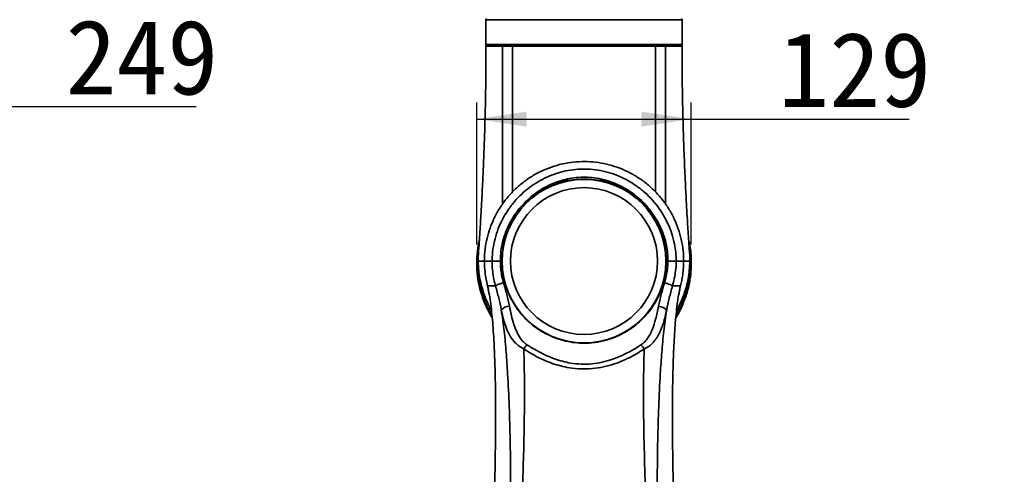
# Model space of a CAD drawing. Header units: millimetres. Extents: x 0 to 297, y 0 to 209.
# Tile 27 of 46: x 94 to 153, y 100 to 128. Entities that reach past the tile are written whole.
import ezdxf

# ---------------------------------------------------------------- set-up
doc = ezdxf.new("R2010")
doc.units = ezdxf.units.MM
doc.header["$PDSIZE"] = -1
doc.layers.add('图层0', color=7, linetype='Continuous')
doc.styles.add('SLDTEXTSTYLE0', font='SIMSUN.TTC')
doc.styles.add('SLDTEXTSTYLE5', font='SIMSUN.TTC', dxfattribs={"bigfont": 'bigfont'})
doc.dimstyles.new('SLDDIMSTYLE0', dxfattribs={"dimtxt": 4.5, "dimasz": 3, "dimexe": 0, "dimexo": 0.0625, "dimgap": 1.125, "dimtad": 2, "dimlfac": 10, "dimrnd": 1e-09, "dimzin": 12, "dimdsep": 46, "dimtxsty": 'SLDTEXTSTYLE0', "dimsah": 1, "dimcen": 0.09, "dimadec": 0, "dimazin": 3, "dimtfac": 1, "dimtofl": 0, "dimtmove": 0, "dimatfit": 3, "dimfxl": 0, "dimfrac": 2, "dimtolj": 1, "dimtzin": 12, "dimarcsym": 0})
doc.dimstyles.new('SLDDIMSTYLE7', dxfattribs={"dimtxt": 3.5, "dimasz": 3, "dimexe": 0, "dimexo": 0.0625, "dimgap": 0.875, "dimtad": 0, "dimtih": 1, "dimtoh": 1, "dimlfac": 3, "dimrnd": 1e-09, "dimzin": 12, "dimdsep": 46, "dimtxsty": 'SLDTEXTSTYLE0', "dimblk1": 'NONE', "dimblk2": 'NONE', "dimsah": 1, "dimcen": 0, "dimadec": 0, "dimazin": 3, "dimtfac": 1, "dimtmove": 0, "dimatfit": 3, "dimldrblk": 'NONE', "dimfxl": 0, "dimfrac": 2, "dimtolj": 1, "dimtzin": 12, "dimarcsym": 0})
doc.dimstyles.new('SLDDIMSTYLE8', dxfattribs={"dimtxt": 3.5, "dimasz": 3, "dimexe": 0, "dimexo": 0.0625, "dimgap": 0.875, "dimtad": 0, "dimtih": 1, "dimtoh": 1, "dimlfac": 3, "dimrnd": 1e-09, "dimzin": 12, "dimdsep": 46, "dimtxsty": 'SLDTEXTSTYLE0', "dimblk1": 'NONE', "dimblk2": 'NONE', "dimsah": 1, "dimcen": 0, "dimadec": 0, "dimazin": 3, "dimtol": 1, "dimtp": 0.03, "dimtfac": 1, "dimtmove": 0, "dimatfit": 3, "dimldrblk": 'NONE', "dimfxl": 0, "dimfrac": 2, "dimtolj": 1, "dimarcsym": 0})

# ---------------------------------------------------------------- blocks, each defined once
blk = doc.blocks.new('_D_1')
at = {"layer": '图层0'}
for p, q in [((64.957, 118.675), (64.957, 123.556)), ((89.867, 119.27), (89.867, 123.556)), ((89.867, 122.556), (64.957, 122.556)), ((89.867, 122.556), (104.423, 122.556))]:
    blk.add_line(p, q, dxfattribs=at)
for points in [[(64.957, 122.556), (67.957, 122.106), (67.957, 123.006)], [(89.867, 122.556), (86.867, 123.006), (86.867, 122.106)]]:
    blk.add_solid(points, dxfattribs=at)
at = {"layer": '图层0', "insert": (96.567, 127.793), "char_height": 4.5, "attachment_point": 1, "style": 'SLDTEXTSTYLE0'}
blk.add_mtext('249', dxfattribs=at)
blk = doc.blocks.new('_D_13')
at = {"layer": '图层0'}
for p, q in [((121.315, 114.25), (121.315, 122.807)), ((134.233, 114.25), (134.233, 122.807)), ((121.315, 121.807), (134.233, 121.807)), ((134.233, 121.807), (147.339, 121.807))]:
    blk.add_line(p, q, dxfattribs=at)
for points in [[(121.315, 121.807), (124.315, 121.357), (124.315, 122.257)], [(134.233, 121.807), (131.233, 122.257), (131.233, 121.357)]]:
    blk.add_solid(points, dxfattribs=at)
at = {"layer": '图层0', "insert": (139.482, 127.044), "char_height": 4.5, "attachment_point": 1, "style": 'SLDTEXTSTYLE0'}
blk.add_mtext('129', dxfattribs=at)
blk = doc.blocks.new('_D_22')
at = {"layer": '图层0'}
blk.add_line((204.074, 119.317), (182.322, 119.317), dxfattribs=at)
at = {"layer": '图层0', "char_height": 3.5, "attachment_point": 1}
for s, insert, style in [(' 贯穿', (192.303, 122.388), 'SLDTEXTSTYLE5'), ('6-', (182.322, 122.388), 'SLDTEXTSTYLE0'), ('%%c', (186.396, 122.388), 'SLDTEXTSTYLE0'), ('9', (190.266, 122.388), 'SLDTEXTSTYLE0'), ('圆周均布', (184.257, 118.314), 'SLDTEXTSTYLE5')]:
    blk.add_mtext(s, dxfattribs=dict(at, insert=insert, style=style))
blk = doc.blocks.new('_None')
blk = doc.blocks.new('SW_SYMBOL_HOLE_DEPTH')
at = {"layer": '图层0', "color": 0}
for p, q in [((0, 875), (800, 875)), ((400, 875), (400, 75)), ((100, 555), (400, 75)), ((700, 555), (400, 75))]:
    blk.add_line(p, q, dxfattribs=at)
blk = doc.blocks.new('_D_23')
at = {"layer": '图层0'}
blk.add_line((191.362, 126.826), (170.308, 126.826), dxfattribs=at)
at = {"layer": '图层0', "xscale": 0.004072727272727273, "yscale": 0.004072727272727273, "zscale": 0.004072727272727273}
blk.add_blockref('SW_SYMBOL_HOLE_DEPTH', (184.071, 127.113), dxfattribs=at)
at = {"layer": '图层0', "attachment_point": 1, "style": 'SLDTEXTSTYLE0'}
for s, insert, char_height in [('0.03', (179.415, 131.727), 2), ('%%c', (170.308, 130.899), 3.5), ('+', (178.252, 131.727), 2), ('4', (174.178, 130.899), 3.5), ('6', (187.737, 130.899), 3.5), ('0', (179.415, 129.4), 2)]:
    blk.add_mtext(s, dxfattribs=dict(at, insert=insert, char_height=char_height))

msp = doc.modelspace()

# ---------------------------------------------------------------- linework, layer by layer
at = {"color": 7, "linetype": 'Continuous', "lineweight": 35}
for p, q in [((121.87405702, 127.79986107), (121.87405702, 126.29986079)), ((133.67405702, 126.29986079), (133.67405702, 127.79986107)), ((121.87423688, 126.29986079), (133.6738898, 126.29986079)), ((121.87427093, 126.29986079), (121.87423688, 126.29986079)), ((132.03831147, 126.24986079), (121.92423535, 126.24986079)), ((132.60616857, 126.24986079), (132.03831147, 126.24986079)), ((122.83281287, 113.24986107), (122.73774176, 113.24986107)), ((132.82788399, 113.24986107), (132.73281287, 113.24986107)), ((122.44929744, 111.74879725), (122.44896187, 111.74987983))]:
    msp.add_line(p, q, dxfattribs=at)
at = {"color": 8, "linetype": 'Continuous', "lineweight": 35}
for p, q in [((127.77405702, 127.79986107), (121.87405702, 127.79986107)), ((133.67405702, 127.79986107), (127.77405702, 127.79986107)), ((133.6738898, 126.29986079), (133.67405702, 126.29986079))]:
    msp.add_line(p, q, dxfattribs=at)
at = {"color": 7, "linetype": 'Continuous', "lineweight": 35}
for radius in [4.925, 4.425]:
    msp.add_circle((127.77405702, 113.24986107), radius, dxfattribs=at)
for centre, radius, start, end in [((121.92405702, 127.79986107), 0.05, 90, 180), ((133.62405702, 127.79986107), 0.05, 0, 90), ((121.92405016, 126.19986079), 0.05, 89.9995853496, 180.0072423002), ((121.92405704, 126.29986079), 0.05000001, 180.0587217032, 269.9999434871), ((121.92423611, 126.29986003), 0.04999924, 179.9991267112, 269.9991266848), ((133.62405702, 126.29986079), 0.05, 270, 0), ((133.6240637, 126.19986079), 0.05, 359.9776321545, 90.0008325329), ((127.78281287, 113.24986107), 4.95, 0, 180), ((123.3282558, 109.77442814), 0.75482663, 93.6159831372, 135.076152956), ((132.21841307, 109.76900749), 0.75383735, 44.8649867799, 86.3905839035), ((125.28820413, 107.27778979), 1.32234862, 135.6724971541, 149.3819017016), ((130.26182923, 107.2751884), 1.31992453, 30.6477656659, 44.3999378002)]:
    msp.add_arc(centre, radius, start, end, dxfattribs=at)
for points, knots in [([(121.92423535, 126.24986079), (121.93444595, 126.24986079), (121.955022, 126.24986079), (122.08165606, 126.24986079), (122.24495262, 126.24986079), (122.42719755, 126.24986079), (122.64689822, 126.24986079), (122.82604613, 126.24986079), (122.91562053, 126.24986079)], [0, 0, 0, 0, 0.2082121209, 0.4195822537, 0.5626139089, 0.7056459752, 0.8528222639, 1, 1, 1, 1]), ([(122.91560896, 126.24986079), (122.96974721, 126.24986079), (123.07802372, 126.24986079), (123.27440473, 126.24986079), (123.42439742, 126.24986079), (123.5104422, 126.24986079)], [0, 0, 0, 0, 0.2989049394, 0.5978099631, 1, 1, 1, 1]), ([(123.51044322, 126.24986079), (123.71783766, 126.24986079), (124.13262481, 126.24986079), (124.79899434, 126.24986079), (125.44805559, 126.24986079), (126.06340451, 126.24986079), (126.7010565, 126.24986079), (127.35411924, 126.24986079), (128.01366603, 126.24986079), (128.67143775, 126.24986079), (129.31854105, 126.24986079), (129.94691428, 126.24986079), (130.53889257, 126.24986079), (131.08620395, 126.24986079), (131.59040631, 126.24986079), (131.88872682, 126.24986079), (132.03767173, 126.24986079)], [0, 0, 0, 0, 0.0907811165, 0.1815614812, 0.2500084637, 0.3186696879, 0.3871142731, 0.4559850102, 0.5250779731, 0.5939485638, 0.6631684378, 0.7326129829, 0.8018359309, 0.8678266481, 0.9340087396, 1, 1, 1, 1]), ([(132.03767273, 126.24986079), (132.10186528, 126.24986079), (132.23025035, 126.24986079), (132.43116166, 126.24986079), (132.55905788, 126.24986079), (132.63250523, 126.24986079)], [0, 0, 0, 0, 0.2986035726, 0.5972069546, 1, 1, 1, 1]), ([(132.63249419, 126.24986079), (132.71963704, 126.24986079), (132.89392195, 126.24986079), (133.11324617, 126.24986079), (133.29866817, 126.24986079), (133.44368544, 126.24986079), (133.54661188, 126.24986079), (133.6097056, 126.24986079), (133.61928121, 126.24986079), (133.62389122, 126.24986079)], [0, 0, 0, 0, 0.1429511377, 0.2859009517, 0.4329880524, 0.5800747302, 0.722813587, 0.8665535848, 1, 1, 1, 1]), ([(121.87375746, 126.19986854), (121.87380018, 126.10642358), (121.87394453, 125.79075582), (121.87161379, 125.27115331), (121.86719328, 124.66672251), (121.86139214, 124.13184186), (121.85501262, 123.66644885), (121.84697219, 123.16740031), (121.83544885, 122.56877843), (121.81808302, 121.83681837), (121.79649369, 121.08611833), (121.77408915, 120.41357184), (121.75291876, 119.83779108), (121.73231399, 119.31723091), (121.70940252, 118.77645746), (121.68292087, 118.19379043), (121.65182265, 117.55353723), (121.6205021, 116.94930022), (121.5894491, 116.38374637), (121.5594169, 115.86337351), (121.52520228, 115.29635782), (121.4847432, 114.68264529), (121.44341466, 114.02253976), (121.40011179, 113.53936031), (121.40941692, 113.27648387), (121.41036604, 113.24967058)], [0, 0, 0, 0, 0.0215961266, 0.0729541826, 0.1200701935, 0.1612769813, 0.1965888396, 0.2276890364, 0.2768535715, 0.3350862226, 0.3969920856, 0.4504731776, 0.4906631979, 0.5301860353, 0.5711468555, 0.6161165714, 0.665121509, 0.7193680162, 0.7559548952, 0.7961907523, 0.8400820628, 0.887633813, 0.938850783, 0.9937628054, 1, 1, 1, 1]), ([(123.47405702, 126.19900048), (123.47405565, 126.19900049), (123.38543422, 126.19920907), (123.23637493, 126.19945107), (123.03827655, 126.19951838), (122.9274723, 126.19942099), (122.87405916, 126.19933861), (122.87405805, 126.19933861)], [0, 0, 0, 0, 0.0000062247, 0.4021922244, 0.7010967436, 0.9999937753, 1, 1, 1, 1]), ([(132.07405702, 126.19898704), (131.92384307, 126.19868127), (131.62298076, 126.19806884), (131.11448771, 126.19775083), (130.56252059, 126.19779812), (129.96550367, 126.19824599), (129.33177142, 126.19888745), (128.67913471, 126.19953213), (128.01572707, 126.19986388), (127.35050995, 126.19982285), (126.69187326, 126.19943045), (126.04868895, 126.19880233), (125.42840281, 126.19822688), (125.00265499, 126.19795691), (124.66296139, 126.19786687), (124.34509457, 126.19787035), (123.90871697, 126.1981313), (123.61894359, 126.19870899), (123.47405702, 126.19899784)], [0, 0, 0, 0, 0.0659820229, 0.1321548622, 0.1981364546, 0.2673528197, 0.3367907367, 0.4060039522, 0.4748715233, 0.5439614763, 0.6128291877, 0.6812668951, 0.7499212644, 0.8183614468, 0.8291839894, 0.8724992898, 0.936249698, 1, 1, 1, 1]), ([(132.67405601, 126.1993336), (132.6740549, 126.1993336), (132.60207762, 126.19944646), (132.47043551, 126.19953575), (132.2680091, 126.19938567), (132.13985618, 126.19914827), (132.07405839, 126.19898965), (132.07405702, 126.19898965)], [0, 0, 0, 0, 0.0000062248, 0.4027905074, 0.7013939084, 0.9999937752, 1, 1, 1, 1]), ([(134.14039474, 113.24955088), (134.14060025, 113.25519433), (134.14910443, 113.4887224), (134.11078741, 113.93569603), (134.07042415, 114.57430273), (134.03072462, 115.16963606), (133.99147171, 115.81146745), (133.95292061, 116.47867272), (133.91647643, 117.15698692), (133.87941375, 117.89012076), (133.8426514, 118.67541265), (133.80656283, 119.53539072), (133.77979706, 120.24771126), (133.75876042, 120.86860842), (133.74193343, 121.41637423), (133.72657866, 121.98166987), (133.71387979, 122.52329429), (133.70413902, 123.00661834), (133.69649252, 123.4478229), (133.68956735, 123.91146775), (133.68300552, 124.44969198), (133.67754591, 125.09009601), (133.6743924, 125.68385366), (133.67440984, 126.06300995), (133.67441614, 126.19986866)], [0, 0, 0, 0, 0.0013129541, 0.0543305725, 0.1038890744, 0.1500261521, 0.192746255, 0.2529835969, 0.3048150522, 0.3498586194, 0.4226542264, 0.4865785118, 0.5494428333, 0.5874744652, 0.6302013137, 0.6761443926, 0.7182144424, 0.755486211, 0.7879603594, 0.8203647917, 0.8627937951, 0.9123726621, 0.968370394, 1, 1, 1, 1]), ([(133.77356526, 113.24986107), (133.77356526, 113.24986307), (133.77356518, 113.45815687), (133.75082478, 113.89237223), (133.64341987, 114.54516342), (133.45875346, 115.19843746), (133.20243282, 115.82700896), (132.8754536, 116.42175148), (132.4846735, 116.97639566), (132.03583496, 117.48318179), (131.53323284, 117.93423037), (130.985431, 118.32623441), (130.3987018, 118.65503013), (129.77937987, 118.91437347), (129.13643064, 119.10356845), (128.47456663, 119.22097946), (127.80162354, 119.26137722), (127.1265876, 119.22617767), (126.45875173, 119.11558737), (125.80737215, 118.92813298), (125.1802263, 118.66894194), (124.58614259, 118.34178594), (124.03401504, 117.94880032), (123.52923748, 117.49747516), (123.07829689, 116.99402538), (122.68855132, 116.44349705), (122.36255004, 115.85467218), (122.10772049, 115.24410365), (121.92688624, 114.6211962), (121.80274963, 113.95857614), (121.78628007, 113.49813517), (121.77739953, 113.24986107)], [0, 0, 0, 0, 0.0000003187, 0.0331917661, 0.069137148, 0.1051996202, 0.1411464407, 0.1770745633, 0.2131174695, 0.2490460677, 0.2847181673, 0.3205021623, 0.356173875, 0.3916658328, 0.4272689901, 0.462759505, 0.4985517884, 0.5344602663, 0.5702528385, 0.6061855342, 0.6422345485, 0.6781685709, 0.7140248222, 0.7499952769, 0.7858521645, 0.8214962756, 0.8572521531, 0.8928953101, 0.9266806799, 0.9604655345, 1, 1, 1, 1]), ([(122.24261309, 113.24986107), (122.24261309, 113.24986307), (122.2426131, 113.27623973), (122.2444077, 113.51564235), (122.2796054, 113.9688038), (122.40421679, 114.59790057), (122.60061723, 115.20867058), (122.86746238, 115.79210262), (123.19804855, 116.34190457), (123.58315164, 116.84557522), (124.01690365, 117.29726331), (124.49057843, 117.69505313), (124.99845425, 118.03573555), (125.5342606, 118.31531749), (126.09002315, 118.53395018), (126.66732583, 118.69205638), (127.26025022, 118.78348198), (127.86087325, 118.80803556), (128.47130967, 118.76389471), (129.08232831, 118.64581265), (129.68977455, 118.45440999), (130.27493024, 118.19152741), (130.82976635, 117.86221063), (131.33961578, 117.47659832), (131.7981774, 117.0401718), (132.20303348, 116.56151124), (132.55428613, 116.04095805), (132.84494117, 115.4831868), (133.07262949, 114.89580562), (133.22206307, 114.32112578), (133.30718968, 113.77026637), (133.31731969, 113.42332605), (133.32238455, 113.24986107)], [0, 0, 0, 0, 0.00000034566, 0.00455866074, 0.04137732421, 0.07833201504, 0.11516241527, 0.15200351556, 0.18896647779, 0.22581272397, 0.26134612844, 0.29698400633, 0.33251503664, 0.36682683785, 0.40123613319, 0.43554080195, 0.47006335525, 0.50469712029, 0.53921690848, 0.57560731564, 0.61200117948, 0.64905099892, 0.68622544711, 0.7232816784, 0.7592938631, 0.79541400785, 0.83142422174, 0.8676021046, 0.90389297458, 0.9400615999, 0.97003169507, 1, 1, 1, 1]), ([(132.82788399, 113.24986107), (132.82327252, 113.40709179), (132.81404926, 113.72156403), (132.73654233, 114.22171565), (132.60036836, 114.74426567), (132.39267313, 115.27902855), (132.12747048, 115.78733288), (131.80683657, 116.26223895), (131.43697782, 116.69937919), (131.01828089, 117.09786018), (130.55301983, 117.44995507), (130.04690757, 117.75066827), (129.51377645, 117.99048631), (128.96102809, 118.16498101), (128.40624864, 118.27248973), (127.85253076, 118.31259141), (127.30826761, 118.29025118), (126.68074078, 118.19322138), (125.98564257, 117.98121953), (125.3269887, 117.6592134), (124.78870222, 117.2978567), (124.35635466, 116.93457833), (123.96051436, 116.52225813), (123.60899723, 116.06267643), (123.30730788, 115.56113037), (123.06038906, 115.02245563), (122.87914479, 114.45115176), (122.76074629, 113.85531057), (122.74539957, 113.45140469), (122.73774176, 113.24986107)], [0, 0, 0, 0, 0.0298385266, 0.0596791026, 0.0958587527, 0.1321612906, 0.1683514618, 0.204481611, 0.2407218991, 0.2768542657, 0.313995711, 0.3512550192, 0.3883892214, 0.4247267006, 0.4610602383, 0.4954193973, 0.5298926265, 0.5642549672, 0.6157251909, 0.6672071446, 0.7028383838, 0.7385766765, 0.7742105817, 0.8111398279, 0.8481855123, 0.88510895, 0.923364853, 0.9617600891, 1, 1, 1, 1]), ([(122.2490106, 109.84000393), (122.22137256, 109.88162682), (122.06572465, 110.11603255), (121.84894546, 110.57351834), (121.59049592, 111.23556514), (121.41038943, 111.95170436), (121.31119412, 112.71183022), (121.31239327, 113.48710038), (121.36841168, 114.08735983), (121.45324977, 114.42496323), (121.47293127, 114.5032835)], [0, 0, 0, 0, 0.0300051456, 0.1689786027, 0.307640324, 0.466291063, 0.6254110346, 0.7840769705, 0.9499082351, 1, 1, 1, 1]), ([(134.07516522, 114.49923807), (134.09439588, 114.42474716), (134.18671814, 114.0671323), (134.23496822, 113.48503655), (134.23641169, 112.76666602), (134.15940124, 112.07539166), (133.99365762, 111.34133426), (133.70537332, 110.58472547), (133.47105192, 110.07714597), (133.30555497, 109.84096375), (133.29882099, 109.83135363)], [0, 0, 0, 0, 0.04766621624, 0.22883524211, 0.36227961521, 0.49571821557, 0.66131531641, 0.82743357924, 0.99297836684, 1, 1, 1, 1]), ([(121.40536241, 113.24986107), (121.4110902, 113.06038398), (121.42191606, 112.70226104), (121.49843374, 112.19954583), (121.60513777, 111.7314015), (121.73617308, 111.31036711), (121.87570086, 110.94744583), (121.99317419, 110.68118005), (122.08360764, 110.49415289), (122.14998259, 110.36348784), (122.18946907, 110.29075743), (122.20696084, 110.25853922)], [0, 0, 0, 0, 0.1819081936, 0.3438172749, 0.4863912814, 0.641793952, 0.7659572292, 0.8589078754, 0.920699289, 0.9648712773, 1, 1, 1, 1]), ([(121.77739953, 113.24986107), (121.7845543, 113.01950937), (121.79597955, 112.65166696), (121.87239309, 112.15173262), (121.93095096, 111.88301012), (121.96509146, 111.7498627), (121.96509195, 111.74986076)], [0, 0, 0, 0, 0.4557899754, 0.7278387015, 0.99999604, 1, 1, 1, 1]), ([(121.77739953, 113.24986107), (121.79321725, 113.24986107), (121.82485382, 113.24986107), (121.96014388, 113.24986107), (122.13545519, 113.24986107), (122.24261309, 113.24986107)], [0, 0, 0, 0, 0.27991677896, 0.55985377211, 1, 1, 1, 1]), ([(122.44895949, 111.74987922), (122.44895895, 111.74988112), (122.43266599, 111.80786942), (122.37718723, 112.014434), (122.30231349, 112.37610925), (122.24903563, 112.82017517), (122.24466546, 113.11255189), (122.24261309, 113.24986107)], [0, 0, 0, 0, 0.0000039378, 0.1197338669, 0.4245806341, 0.7297651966, 1, 1, 1, 1]), ([(122.24261309, 113.24986107), (122.25707984, 113.24982096), (122.28601333, 113.24974073), (122.40341719, 113.24973006), (122.5586815, 113.24977695), (122.67805508, 113.24983303), (122.73774176, 113.24986107)], [0, 0, 0, 0, 0.2500004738, 0.5000007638, 0.750000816, 1, 1, 1, 1]), ([(122.73774176, 113.24986107), (122.739535, 113.13003057), (122.74333682, 112.8759788), (122.79242433, 112.49063454), (122.86092976, 112.17611259), (122.91296146, 111.99627109), (122.92798681, 111.94433772)], [0, 0, 0, 0, 0.2704553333, 0.5733903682, 0.8768066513, 1, 1, 1, 1]), ([(122.83281287, 113.24986107), (122.83812263, 113.07857012), (122.84876109, 112.73537689), (122.93160601, 112.22805598), (123.08238695, 111.6529453), (123.33815176, 111.02981307), (123.72985206, 110.37306562), (124.22598522, 109.77795948), (124.76710567, 109.30426964), (125.31204054, 108.94799111), (125.83555346, 108.68691154), (126.37997053, 108.49083903), (126.93767385, 108.36267373), (127.49749066, 108.2982445), (128.11378716, 108.29658523), (128.77359777, 108.38341971), (129.46123408, 108.57472986), (130.1095707, 108.86212219), (130.66316982, 109.20788161), (131.12452019, 109.58503385), (131.50478399, 109.97191719), (131.84968303, 110.40883369), (132.15033169, 110.8970951), (132.3995935, 111.43298878), (132.58716655, 112.00900523), (132.70903896, 112.61818194), (132.72488862, 113.03931164), (132.73281287, 113.24986107)], [0, 0, 0, 0, 0.0323405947, 0.0647966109, 0.0971476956, 0.1455128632, 0.1939017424, 0.2456293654, 0.2973635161, 0.3352500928, 0.3732596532, 0.4111093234, 0.446550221, 0.4821385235, 0.5175576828, 0.5626089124, 0.6076850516, 0.6537319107, 0.6998001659, 0.7353592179, 0.771016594, 0.8065708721, 0.8445156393, 0.8825941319, 0.9205071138, 0.9602564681, 1, 1, 1, 1]), ([(132.6199938, 111.9439779), (132.62049546, 111.94562467), (132.62182974, 111.95000469), (132.66167271, 112.08120912), (132.72910931, 112.3412731), (132.80832642, 112.77281483), (132.82084556, 113.07818846), (132.82788348, 113.24986107)], [0, 0, 0, 0, 0.0039184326, 0.0104220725, 0.3120771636, 0.6132688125, 1, 1, 1, 1]), ([(133.32238455, 113.24986107), (133.32238455, 113.24985907), (133.32205406, 113.05004242), (133.29863432, 112.69665683), (133.21555516, 112.19590638), (133.14177304, 111.89783329), (133.09924564, 111.74986466), (133.0992451, 111.74986275)], [0, 0, 0, 0, 0.00000393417, 0.39305745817, 0.69443541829, 0.99999606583, 1, 1, 1, 1]), ([(133.77356526, 113.24986107), (133.76454733, 113.24986107), (133.74651585, 113.24986107), (133.64223485, 113.24986107), (133.50262611, 113.24986107), (133.38246901, 113.24986107), (133.32238455, 113.24986107)], [0, 0, 0, 0, 0.280094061, 0.5600519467, 0.7800043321, 1, 1, 1, 1]), ([(133.3415218, 110.25881713), (133.36652378, 110.30530906), (133.40829034, 110.38297524), (133.47023073, 110.50594239), (133.53800039, 110.64590858), (133.62439651, 110.83672393), (133.72688199, 111.08500211), (133.83858219, 111.39312901), (133.95067732, 111.76376452), (134.04989903, 112.19954411), (134.12633328, 112.70225952), (134.13708316, 113.06038285), (134.14277078, 113.24986109)], [0, 0, 0, 0, 0.0505946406, 0.0845198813, 0.1325871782, 0.1995020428, 0.2852988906, 0.3899865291, 0.5135819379, 0.6561635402, 0.8180807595, 1, 1, 1, 1]), ([(133.58302218, 111.74986105), (133.58302268, 111.74986298), (133.64023411, 111.97271758), (133.71056622, 112.33438265), (133.76504353, 112.83708388), (133.77072366, 113.1122192), (133.77356526, 113.24986107)], [0, 0, 0, 0, 0.0000039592, 0.4554676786, 0.7275869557, 1, 1, 1, 1]), ([(121.96509187, 111.74986107), (121.96509237, 111.74985914), (121.98856052, 111.65823815), (122.00831619, 111.56571912), (122.02807144, 111.47320205)], [0, 0, 0, 0, 0.00002114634, 1, 1, 1, 1]), ([(122.44896656, 111.74986107), (122.38995111, 111.74986107), (122.27193385, 111.74986107), (122.11973944, 111.74986107), (121.99756429, 111.74986107), (121.97591788, 111.74986107), (121.96509187, 111.74986107)], [0, 0, 0, 0, 0.2002618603, 0.4004774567, 0.7001610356, 1, 1, 1, 1]), ([(122.02807144, 111.47320205), (122.06115862, 111.29457138), (122.12736441, 110.93714031), (122.20148638, 110.33897134), (122.26567887, 109.70153954), (122.31717882, 109.0255502), (122.3713961, 108.10789593), (122.41745964, 106.94538819), (122.44503353, 105.53855405), (122.45441841, 103.88881862), (122.44248881, 101.99771804), (122.39835436, 99.39539616), (122.34528349, 97.50211248), (122.31215592, 96.32029834)], [0, 0, 0, 0, 0.0409853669, 0.0820096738, 0.1274627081, 0.1729931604, 0.2185046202, 0.3102451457, 0.4020585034, 0.4938667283, 0.6321080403, 0.7703566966, 1, 1, 1, 1]), ([(122.44929744, 111.74879725), (122.46076635, 111.75995386), (122.48370415, 111.78226708), (122.58270439, 111.82955719), (122.71658498, 111.88057826), (122.83035912, 111.91657896), (122.90122185, 111.93692831), (122.91841502, 111.94168794), (122.92798682, 111.94433772)], [0, 0, 0, 0, 0.2315495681, 0.4630991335, 0.6946487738, 0.9261985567, 0.9589131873, 1, 1, 1, 1]), ([(122.79380383, 110.30746129), (122.74576889, 110.54514111), (122.64931481, 111.02240184), (122.51614672, 111.5060233), (122.44929744, 111.74879725)], [0, 0, 0, 0, 0.49800833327, 1, 1, 1, 1]), ([(122.92798681, 111.94433772), (122.99593114, 111.70818485), (123.13240071, 111.23386005), (123.23109333, 110.76378836), (123.28064969, 110.52775204)], [0, 0, 0, 0, 0.4978716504, 1, 1, 1, 1]), ([(132.26587055, 110.52134952), (132.31551125, 110.75631486), (132.41520065, 111.2281768), (132.55154341, 111.70472738), (132.6199938, 111.9439779)], [0, 0, 0, 0, 0.4979535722, 1, 1, 1, 1]), ([(132.6199938, 111.9439779), (132.67847231, 111.92653937), (132.79542936, 111.8916623), (132.94669129, 111.83442844), (133.0595087, 111.78154257), (133.08500712, 111.75700945), (133.09775633, 111.74474289)], [0, 0, 0, 0, 0.2499998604, 0.4999998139, 0.7499998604, 1, 1, 1, 1]), ([(133.09775633, 111.74474289), (133.03164428, 111.50359165), (132.89879807, 111.01902001), (132.80155859, 110.54094853), (132.75271117, 110.30079343)], [0, 0, 0, 0, 0.4976585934, 1, 1, 1, 1]), ([(133.23594822, 96.32037779), (133.20260899, 97.50138432), (133.14918497, 99.39387285), (133.10563733, 101.99471182), (133.09425851, 103.88497383), (133.10409852, 105.53365415), (133.13185771, 106.93964572), (133.17775046, 108.10187138), (133.23153948, 109.0204057), (133.28271461, 109.69778424), (133.34662047, 110.33635169), (133.42059134, 110.9354323), (133.48658342, 111.2925013), (133.51956161, 111.47093924)], [0, 0, 0, 0, 0.2296651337, 0.3680238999, 0.5063758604, 0.5982374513, 0.69010471, 0.7819111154, 0.8274300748, 0.8729638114, 0.9184221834, 0.9592331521, 1, 1, 1, 1]), ([(133.09924335, 111.74986321), (133.09899547, 111.74900987), (133.0984997, 111.7473032), (133.09800412, 111.74559632), (133.09775633, 111.74474289)], [0, 0, 0, 0, 0.5000015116, 1, 1, 1, 1]), ([(133.58302218, 111.74986107), (133.57219617, 111.74986107), (133.55054977, 111.74986107), (133.42838238, 111.74986107), (133.27621475, 111.74986107), (133.15823799, 111.74986107), (133.0992428, 111.74986107)], [0, 0, 0, 0, 0.2998695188, 0.5995836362, 0.7997687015, 1, 1, 1, 1]), ([(133.51956161, 111.47093924), (133.53944877, 111.56421755), (133.55933634, 111.65749782), (133.58302168, 111.74985914), (133.58302218, 111.74986107)], [0, 0, 0, 0, 0.9999790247, 1, 1, 1, 1]), ([(123.31099688, 96.24986129), (123.31099694, 96.24986329), (123.33153409, 96.97656641), (123.35734679, 98.37858836), (123.35886751, 100.45221143), (123.33425167, 102.46483879), (123.28003247, 104.46602988), (123.19650349, 106.22175533), (123.09430466, 107.74246626), (122.97935944, 109.02829143), (122.85564278, 109.88116042), (122.79380383, 110.30746129)], [0, 0, 0, 0, 0.00000042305, 0.15419363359, 0.29800172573, 0.44181332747, 0.58343899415, 0.72506030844, 0.81672272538, 0.90839007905, 1, 1, 1, 1]), ([(124.15021579, 107.9512795), (124.05386155, 108.00342061), (123.85746647, 108.10969781), (123.57581024, 108.36785938), (123.31466659, 108.72462701), (123.09485909, 109.19862999), (122.92687533, 109.72754309), (122.83831462, 110.11348572), (122.79380383, 110.30746129)], [0, 0, 0, 0, 0.1113500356, 0.2269604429, 0.4093400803, 0.5974114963, 0.7976581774, 1, 1, 1, 1]), ([(123.28064969, 110.52775204), (123.32069299, 110.34179143), (123.4009892, 109.96889674), (123.53864723, 109.4557007), (123.71166169, 108.98656614), (123.90621249, 108.6346868), (124.11894749, 108.36965325), (124.26711425, 108.25827457), (124.34225226, 108.20179246)], [0, 0, 0, 0, 0.2106223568, 0.42234729, 0.6049308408, 0.790625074, 0.8938222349, 1, 1, 1, 1]), ([(131.20488025, 108.19869018), (131.28316997, 108.25805591), (131.44299222, 108.37924633), (131.62366448, 108.6140289), (131.77489744, 108.87217711), (131.93987356, 109.24693697), (132.10776229, 109.7903181), (132.20992443, 110.26267628), (132.26587055, 110.52134952)], [0, 0, 0, 0, 0.1111729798, 0.2269508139, 0.344984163, 0.4631341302, 0.7060010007, 1, 1, 1, 1]), ([(132.75271117, 110.30079343), (132.69101518, 110.0353839), (132.57736153, 109.54645804), (132.37091808, 108.99813877), (132.15969172, 108.62088861), (131.9597658, 108.35948735), (131.7154043, 108.12320789), (131.50462537, 108.00710402), (131.39738321, 107.94803156)], [0, 0, 0, 0, 0.2783472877, 0.5127592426, 0.6338310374, 0.7547757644, 0.8752324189, 1, 1, 1, 1]), ([(132.75271117, 110.30079343), (132.69091781, 109.87510706), (132.56729312, 109.02347269), (132.45164717, 107.73959435), (132.34826851, 106.22039344), (132.26313582, 104.46576458), (132.20331948, 102.29369969), (132.17745055, 99.93897962), (132.19319993, 97.97121548), (132.22116523, 96.84788376), (132.22799192, 96.57366424)], [0, 0, 0, 0, 0.0936716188, 0.187400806, 0.281124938, 0.426107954, 0.5710951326, 0.7557467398, 0.9403746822, 1, 1, 1, 1]), ([(124.15021579, 107.9512795), (124.16213166, 107.51236107), (124.19229051, 106.40146624), (124.19306711, 104.61880326), (124.15638885, 101.91236237), (124.05407785, 99.14077023), (124.02616162, 97.04004973), (124.01635314, 96.30195258)], [0, 0, 0, 0, 0.11296046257, 0.28590093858, 0.45884778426, 0.80986384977, 1, 1, 1, 1]), ([(131.39738321, 107.94803156), (131.20848122, 107.82905274), (130.83050788, 107.59098844), (130.22950461, 107.28802745), (129.60564117, 107.04136925), (128.95707793, 106.86408397), (128.28397473, 106.7586049), (127.5872513, 106.73963728), (126.94078299, 106.80193429), (126.36536374, 106.92349589), (125.85871513, 107.07786207), (125.31507011, 107.29384405), (124.74183401, 107.57934143), (124.34746081, 107.82727566), (124.15021579, 107.9512795)], [0, 0, 0, 0, 0.0891205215, 0.178320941, 0.2672338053, 0.3517151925, 0.4360854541, 0.5229031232, 0.609757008, 0.6777437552, 0.7459849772, 0.8141153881, 0.9070301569, 1, 1, 1, 1]), ([(124.34225226, 108.20179246), (124.53477872, 108.08192887), (124.91971625, 107.84227355), (125.47239027, 107.56434554), (125.99057381, 107.35368005), (126.46738411, 107.20307091), (127.00383276, 107.08435029), (127.6019165, 107.02335193), (128.24519479, 107.0416484), (128.86917673, 107.14498025), (129.47994086, 107.31875934), (130.07483544, 107.55942474), (130.65490213, 107.85524591), (131.02159595, 108.08423482), (131.20488025, 108.19869018)], [0, 0, 0, 0, 0.095076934, 0.1900968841, 0.2578753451, 0.3257519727, 0.3933749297, 0.4777328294, 0.562048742, 0.6451035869, 0.7282815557, 0.8186887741, 0.909375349, 1, 1, 1, 1]), ([(131.53258982, 96.2498606), (131.5288711, 96.65574314), (131.51730679, 97.9179395), (131.45048219, 100.03565545), (131.38110839, 102.41940007), (131.35199311, 104.61907325), (131.35456326, 106.40053633), (131.38526982, 107.51025865), (131.39738321, 107.94803156)], [0, 0, 0, 0, 0.10410014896, 0.32372623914, 0.54335321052, 0.7155793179, 0.88779925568, 1, 1, 1, 1])]:
    msp.add_open_spline(points, degree=3, knots=knots, dxfattribs=at)
for points in [[(122.91560896, 126.24986079), (122.91012773, 126.24909897), (122.89916527, 126.24757534), (122.88537239, 126.23586577), (122.87578557, 126.21914773), (122.87463389, 126.20594165), (122.87405805, 126.19933861)], [(123.5104421, 126.24986079), (123.50562132, 126.24909225), (123.49597975, 126.24755517), (123.48386824, 126.23574917), (123.4754863, 126.21890634), (123.4745342, 126.20563401), (123.47405815, 126.19899784)], [(132.03767273, 126.24986079), (132.04249407, 126.24909209), (132.05213675, 126.24755468), (132.06424919, 126.23574637), (132.0726309, 126.21890053), (132.07358165, 126.20562661), (132.07405702, 126.19898965)], [(132.67405601, 126.1993336), (132.67348065, 126.20593713), (132.67232991, 126.21914418), (132.66274334, 126.23586406), (132.64894993, 126.24757504), (132.6379868, 126.24909887), (132.63250523, 126.24986079)], [(133.32238455, 113.24986107), (133.30753919, 113.24986107), (133.27784847, 113.24986107), (133.16044311, 113.24986107), (133.00584897, 113.24986107), (132.88720565, 113.24986107), (132.82788399, 113.24986107)]]:
    msp.add_open_spline(points, degree=3, dxfattribs=at)
at = {"color": 8, "linetype": 'Continuous', "lineweight": 35}
for points, knots in [([(122.87405941, 126.19932933), (122.786178, 126.19921667), (122.61041599, 126.19899135), (122.38922824, 126.19892745), (122.20224267, 126.19896368), (122.05587567, 126.19919222), (121.95237458, 126.19948649), (121.88680581, 126.19975837), (121.87861043, 126.19983195), (121.87449128, 126.19986893)], [0, 0, 0, 0, 0.1414688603, 0.2829363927, 0.4284980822, 0.5740593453, 0.7155434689, 0.8570269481, 1, 1, 1, 1]), ([(122.87405702, 116.68386223), (122.87405702, 116.78722993), (122.87405702, 117.03550307), (122.87405702, 117.54287953), (122.87405702, 118.13773564), (122.87405702, 118.74953972), (122.87405702, 119.34825997), (122.87405702, 119.98534333), (122.87405702, 120.68136795), (122.87405702, 121.43035354), (122.87405703, 122.22559207), (122.87405702, 123.02016252), (122.87405704, 123.81489612), (122.87405704, 124.60967896), (122.8740568, 125.40451902), (122.87405763, 125.93439487), (122.87405805, 126.19933376)], [0, 0, 0, 0, 0.060489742, 0.1452869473, 0.2300847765, 0.2946440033, 0.3592068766, 0.4237719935, 0.4883271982, 0.5613980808, 0.6344662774, 0.7075730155, 0.7806774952, 0.8537860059, 0.9268927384, 1, 1, 1, 1]), ([(123.47405702, 126.19899919), (123.47405702, 125.93190736), (123.47405701, 125.3985294), (123.474057, 124.59931538), (123.47405699, 123.80194648), (123.47405698, 123.00862312), (123.47405697, 122.23206296), (123.47405696, 121.48696985), (123.47405695, 120.80452108), (123.47405695, 120.18242114), (123.47405696, 119.61572655), (123.47405696, 119.08893093), (123.47405697, 118.60343108), (123.47405698, 118.15982704), (123.47405699, 117.80617335), (123.474057, 117.56113634), (123.474057, 117.45394772), (123.47405701, 117.41711584)], [0, 0, 0, 0, 0.0817955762, 0.1633444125, 0.244728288, 0.3259410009, 0.406278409, 0.482379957, 0.5543840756, 0.6188429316, 0.6815235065, 0.7431882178, 0.8046538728, 0.8668096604, 0.9306084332, 0.9761558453, 1, 1, 1, 1]), ([(132.07405702, 126.19898832), (132.07405701, 125.93430581), (132.07405701, 125.40564156), (132.074057, 124.61349643), (132.07405699, 123.82305632), (132.07405698, 123.03633717), (132.07405697, 122.26552366), (132.07405696, 121.52479836), (132.07405695, 120.85629872), (132.07405695, 120.2565437), (132.07405695, 119.71888706), (132.07405696, 119.21686252), (132.07405696, 118.75175136), (132.07405697, 118.32249975), (132.07405698, 117.93711947), (132.07405699, 117.63253914), (132.074057, 117.48032866), (132.07405701, 117.42055108)], [0, 0, 0, 0, 0.0810433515, 0.1618721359, 0.2425238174, 0.3230268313, 0.4027341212, 0.4784086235, 0.5499567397, 0.6106578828, 0.6696892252, 0.7276753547, 0.7853033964, 0.8432965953, 0.9024102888, 0.9616736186, 1, 1, 1, 1]), ([(133.67355129, 126.19986859), (133.66949449, 126.19983083), (133.66142783, 126.19975574), (133.59645013, 126.19948162), (133.49405943, 126.1991841), (133.34906366, 126.19895806), (133.21255392, 126.19891203), (133.07289024, 126.19895321), (132.92295895, 126.19900283), (132.76264526, 126.19921022), (132.67405475, 126.19932482)], [0, 0, 0, 0, 0.1423529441, 0.2830584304, 0.4237645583, 0.5685250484, 0.7132859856, 0.7421144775, 0.8574905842, 1, 1, 1, 1]), ([(132.67405757, 116.68575012), (132.6740575, 116.78839278), (132.67405733, 117.03587841), (132.67405691, 117.54219058), (132.67405696, 118.13675269), (132.67405709, 118.74862828), (132.67405698, 119.34738862), (132.67405705, 119.98456009), (132.67405701, 120.68068178), (132.67405703, 121.42975602), (132.67405702, 122.22510271), (132.67405703, 123.01977294), (132.67405701, 123.81460274), (132.67405701, 124.60947846), (132.67405724, 125.4044164), (132.67405642, 125.93435743), (132.67405601, 126.199329)], [0, 0, 0, 0, 0.0601027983, 0.1449161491, 0.2297512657, 0.2943405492, 0.3589293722, 0.4235236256, 0.4881062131, 0.5612087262, 0.6343084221, 0.7074479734, 0.7805827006, 0.8537229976, 0.9268612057, 1, 1, 1, 1]), ([(121.4507878, 114.17538214), (121.44555489, 114.1491957), (121.40088125, 113.92564073), (121.3686462, 113.51165137), (121.35785128, 112.93760128), (121.40348787, 112.37265699), (121.50167493, 111.80808857), (121.64599447, 111.2747203), (121.82788806, 110.78008208), (122.01812171, 110.35527024), (122.16879795, 110.09465356), (122.23491594, 109.98029278)], [0, 0, 0, 0, 0.0184637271, 0.157625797, 0.2874541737, 0.4172757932, 0.5505250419, 0.6837737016, 0.7974478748, 0.9111184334, 1, 1, 1, 1]), ([(133.31366663, 109.97996834), (133.39973304, 110.13236829), (133.58462526, 110.45976154), (133.80601959, 110.99234268), (133.98919007, 111.56747454), (134.11701416, 112.17077908), (134.18676091, 112.79405396), (134.18501485, 113.43208626), (134.15262413, 113.89255997), (134.10404056, 114.13576567), (134.09745329, 114.1687411)], [0, 0, 0, 0, 0.1180605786, 0.2536236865, 0.3932725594, 0.5329232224, 0.6799834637, 0.8282574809, 0.9767140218, 1, 1, 1, 1]), ([(121.41645989, 113.24986108), (121.41544393, 113.24986108), (121.41099815, 113.24986109), (121.48661739, 113.2498611), (121.60326652, 113.24986106), (121.73004868, 113.24986107), (121.77739953, 113.24986107)], [0, 0, 0, 0, 0.1024110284, 0.4481425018, 0.7938911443, 1, 1, 1, 1]), ([(134.13166753, 113.24986109), (134.13269637, 113.24986109), (134.13717139, 113.2498611), (134.06147051, 113.2498611), (133.94557503, 113.24986106), (133.81988122, 113.24986107), (133.77356526, 113.24986107)], [0, 0, 0, 0, 0.1035861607, 0.4505538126, 0.7975386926, 1, 1, 1, 1])]:
    msp.add_open_spline(points, degree=3, knots=knots, dxfattribs=at)
at = {"color": 7, "linetype": 'Continuous', "lineweight": 0}
for p in [(121.31500818, 113.24986107), (134.2331082, 113.24986107)]:
    msp.add_point(p, dxfattribs=at)

# ---------------------------------------------------------------- dimensions: what is measured, and where the dimension line sits
at = {"layer": '图层0'}
for p1, text, dimstyle, picture, middle in [((0.77543146, 0.54911539), '<>{\\fGDT;x}6', 'SLDDIMSTYLE8', '_D_23', (180.0410525, 129.36328108)), ((1.83022353, 1.13061161), '6-<> 贯穿\\P圆周均布', 'SLDDIMSTYLE7', '_D_22', (192.40455492, 118.81497384))]:
    dim = msp.add_diameter_dim_2p(p1=p1, p2=(0, 0), text=text, dimstyle=dimstyle, dxfattribs=at)
    dim.commit()
    dim.dimension.update_dxf_attribs({"geometry": picture, "text_midpoint": middle, "dimtype": 163})
for base, p1, p2, picture, middle in [((64.9568072, 122.55617883), (89.86716113, 118.26950012), (64.9568072, 117.67486107), '_D_1', (100.4947447, 122.55617883)), ((134.2331082, 121.80739065), (121.31500818, 113.24986107), (134.2331082, 113.24986107), '_D_13', (143.41038645, 121.80739065))]:
    dim = msp.add_linear_dim(base=base, p1=p1, p2=p2, dimstyle='SLDDIMSTYLE0', dxfattribs=at)
    dim.commit()
    dim.dimension.update_dxf_attribs({"geometry": picture, "text_midpoint": middle, "dimtype": 160})

doc.saveas('drawing.dxf')
